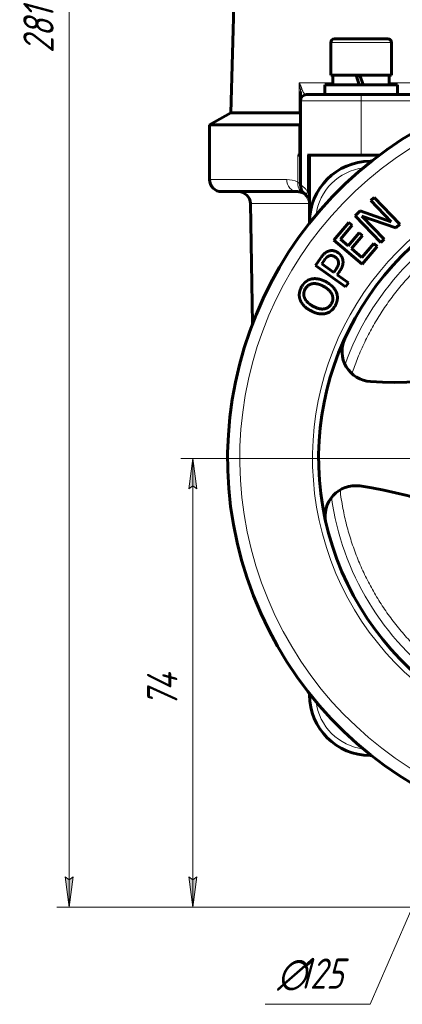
# Model space of a CAD drawing. Header units: millimetres. Extents: x -159 to 665, y -485 to 303.
# Tile 8 of 31: x -159 to -96, y -14 to 149. Entities that reach past the tile are written whole.
import ezdxf

# ---------------------------------------------------------------- set-up
doc = ezdxf.new("R2010")
doc.units = ezdxf.units.MM
for name, pattern in [('K5LT_AXLED', [19.5, 15, -1.5, 1.5, -1.5]), ('K5LT_BASIC', [0]), ('K5LT_THIN', [0])]:
    doc.linetypes.add(name, pattern=pattern)
doc.styles.add('KDIMTEXTSTYLE', font='GOST_AU.SHX', dxfattribs={"width": 0.96, "oblique": 15, "height": 5})
doc.styles.add('KTEXTSTYLE', font='GOST_AU.SHX', dxfattribs={"width": 0.96, "height": 5})
doc.dimstyles.new('KDIMSTYLE (1.00)', dxfattribs={"dimtxt": 5, "dimasz": 1, "dimexe": 2, "dimexo": 0, "dimgap": 1, "dimtad": 1, "dimtxsty": 'KDIMTEXTSTYLE', "dimsah": 1, "dimcen": 0, "dimdle": 1, "dimadec": 0, "dimazin": 0, "dimtfac": 0.667, "dimtmove": 0, "dimatfit": 3, "dimfxl": 1, "dimtvp": 1, "dimtolj": 1, "dimtzin": 0, "dimarcsym": 0})

# ---------------------------------------------------------------- blocks, each defined once
blk = doc.blocks.new('U0')
at = {"color": 30, "linetype": 'K5LT_AXLED', "lineweight": 18, "true_color": 0xff8000}
for q in [(-62.53, 141), (-127.03, 76.5), (1.97, 76.5), (-62.53, 12)]:
    blk.add_line((-62.53, 76.5), q, dxfattribs=at)
blk = doc.blocks.new('D0')
for points in [[(-150.54, 279.87), (-151.19, 284.87), (-151.85, 279.87), (-151.19, 280.37)], [(-151.19, 2.5), (-150.54, 7.5), (-151.19, 7), (-151.85, 7.5)]]:
    blk.add_hatch(color=7).paths.add_polyline_path(points)
at = {"color": 7, "linetype": 'K5LT_THIN', "lineweight": 18}
for p, q in [((-1.03, 284.87), (-153.19, 284.87)), ((-151.85, 279.87), (-151.19, 284.87)), ((-151.19, 284.87), (-150.54, 279.87)), ((-151.19, 2.5), (-151.19, 284.87)), ((-151.19, 280.37), (-151.85, 279.87)), ((-150.54, 279.87), (-151.19, 280.37)), ((-151.19, 2.5), (-151.85, 7.5)), ((-151.85, 7.5), (-151.19, 7)), ((-151.19, 7), (-150.54, 7.5)), ((-150.54, 7.5), (-151.19, 2.5)), ((-15.52, 2.5), (-153.19, 2.5))]:
    blk.add_line(p, q, dxfattribs=at)
blk.add_wipeout([(-152.19, 143.36), (-159.33, 143.36), (-159.33, 153.23), (-152.19, 153.23)])
at = {"color": 7, "insert": (-158.73, 143.36), "char_height": 5, "attachment_point": 1, "rotation": 90, "style": 'KTEXTSTYLE'}
blk.add_mtext('\\H3.5;\\W0.965;\\Q15;\\Q15;\\H5.00;281', dxfattribs=at)
blk = doc.blocks.new('KDIMARROW_01')
blk.add_hatch(color=0).paths.add_polyline_path([(-5, -0.66), (0, 0), (-5, 0.66), (-4.5, 0)])
at = {"color": 0, "linetype": 'K5LT_THIN', "lineweight": 18}
for p, q in [((-4.5, 0), (-5, 0.66)), ((-5, 0.66), (0, 0)), ((0, 0), (-5, -0.66)), ((-5, -0.66), (-4.5, 0)), ((0, 0), (-1, 0))]:
    blk.add_line(p, q, dxfattribs=at)
blk = doc.blocks.new('D2')
for points in [[(-130.13, 71.5), (-130.78, 76.5), (-131.44, 71.5), (-130.78, 72)], [(-130.78, 2.5), (-130.13, 7.5), (-130.78, 7), (-131.44, 7.5)]]:
    blk.add_hatch(color=7).paths.add_polyline_path(points)
at = {"color": 7, "linetype": 'K5LT_THIN', "lineweight": 18}
for p, q in [((-62.53, 76.5), (-132.78, 76.5)), ((-131.44, 71.5), (-130.78, 76.5)), ((-130.78, 76.5), (-130.13, 71.5)), ((-130.78, 2.5), (-130.78, 76.5)), ((-130.78, 72), (-131.44, 71.5)), ((-130.13, 71.5), (-130.78, 72)), ((-130.78, 2.5), (-131.44, 7.5)), ((-131.44, 7.5), (-130.78, 7)), ((-130.78, 7), (-130.13, 7.5)), ((-130.13, 7.5), (-130.78, 2.5)), ((13.45, 2.5), (-132.78, 2.5))]:
    blk.add_line(p, q, dxfattribs=at)
blk.add_wipeout([(-131.78, 35.42), (-138.92, 35.42), (-138.92, 43.26), (-131.78, 43.26)])
at = {"color": 7, "insert": (-138.32, 35.42), "char_height": 5, "attachment_point": 1, "rotation": 90, "style": 'KTEXTSTYLE'}
blk.add_mtext('\\H3.5;\\W0.965;\\Q15;\\Q15;\\H5.00;74', dxfattribs=at)
blk = doc.blocks.new('D5')
for points in [[(-39.08, 129), (-37.69, 133.85), (-40.28, 129.52), (-39.48, 129.72)], [(-87.37, 19.15), (-84.78, 23.48), (-85.59, 23.28), (-85.99, 24)]]:
    blk.add_hatch(color=7).paths.add_polyline_path(points)
at = {"color": 7, "linetype": 'K5LT_THIN', "lineweight": 18}
for p, q in [((-37.69, 133.85), (-87.37, 19.15)), ((-40.28, 129.52), (-37.69, 133.85)), ((-37.69, 133.85), (-39.08, 129)), ((-39.48, 129.72), (-40.28, 129.52)), ((-39.08, 129), (-39.48, 129.72)), ((-87.37, 19.15), (-85.99, 24)), ((-84.78, 23.48), (-87.37, 19.15)), ((-85.99, 24), (-85.59, 23.28)), ((-85.59, 23.28), (-84.78, 23.48)), ((-87.37, 19.15), (-101.53, -13.54)), ((-101.53, -13.54), (-118.86, -13.54))]:
    blk.add_line(p, q, dxfattribs=at)
blk.add_wipeout([(-116.86, -12.54), (-116.86, -5.28), (-104.07, -5.28), (-104.07, -12.54)])
at = {"color": 7, "char_height": 5, "attachment_point": 1, "style": 'KTEXTSTYLE'}
for s, insert in [('\\H3.5;\\W0.965;\\Q15;\\Q15;\\H5.00;∅', (-116.86, -5.98)), ('\\H3.5;\\W0.965;\\Q15;\\Q15;\\H5.00;125', (-113.42, -5.98))]:
    blk.add_mtext(s, dxfattribs=dict(at, insert=insert))

msp = doc.modelspace()

# ---------------------------------------------------------------- linework, layer by layer
at = {"color": 150, "linetype": 'K5LT_BASIC', "lineweight": 60, "true_color": 0x0080ff}
for p, q in [((-121.718, 239.814), (-124.502, 133.5)), ((-108.034, 145.1), (-108.034, 139.7)), ((-98.634, 145.7), (-107.434, 145.7)), ((-98.034, 145.1), (-98.034, 139.7)), ((-98.034, 139.7), (-108.034, 139.7)), ((-107.684, 138.1), (-107.684, 139.7)), ((-103.354, 138.1), (-103.874, 139.7)), ((-103.234, 139.7), (-102.714, 138.1)), ((-98.384, 138.1), (-98.384, 139.7)), ((-97.034, 138.1), (-109.034, 138.1)), ((-109.034, 136.5), (-109.034, 138.1)), ((-97.034, 136.5), (-97.034, 138.1)), ((-113.034, 137.043), (-113.034, 137.043)), ((-113.034, 137.043), (-113.034, 135.5)), ((-113.034, 136.8), (-113.034, 137.04)), ((-113.034, 137.04), (-113.034, 137.04)), ((-103.034, 136.5), (-112.034, 136.5)), ((-80.034, 136.5), (-103.034, 136.5)), ((-113.034, 126.5), (-113.034, 135.5)), ((-124.502, 133.5), (-128.034, 131.5)), ((-124.502, 133.5), (-113.256, 133.5)), ((-128.034, 131.5), (-113.314, 131.5)), ((-128.034, 122.5), (-128.034, 131.5)), ((-113.034, 126.5), (-113.45, 126.5)), ((-113.034, 126.5), (-113.034, 121.622)), ((-111.534, 126.5), (-111.88, 126.5)), ((-111.534, 126.5), (-100.034, 126.5)), ((-111.534, 115.5), (-111.534, 126.5)), ((-101.331, 125.5), (-101.534, 125.5)), ((-126.034, 120.5), (-113.534, 120.5)), ((-112.313, 120.085), (-112.323, 120.093)), ((-100.872, 119.543), (-101.418, 119.019)), ((-101.418, 119.019), (-98.071, 115.536)), ((-96.646, 115.144), (-100.872, 119.543)), ((-120.945, 98.735), (-121.291, 118.535)), ((-111.534, 118.513), (-111.534, 118.511)), ((-111.534, 118.513), (-111.534, 118.506)), ((-111.534, 118.506), (-111.534, 118.5)), ((-103.189, 117.316), (-104.02, 116.518)), ((-98.071, 115.536), (-103.189, 117.316)), ((-111.534, 115.5), (-111.534, 115.298)), ((-105.043, 115.424), (-107.517, 112.518)), ((-104.493, 114.956), (-105.043, 115.424)), ((-104.02, 116.518), (-99.793, 112.12)), ((-99.247, 112.644), (-102.892, 116.436)), ((-102.892, 116.436), (-97.301, 114.514)), ((-106.442, 112.668), (-104.493, 114.956)), ((-103.353, 113.719), (-105.169, 111.584)), ((-102.803, 113.251), (-103.353, 113.719)), ((-97.301, 114.514), (-96.646, 115.144)), ((-107.517, 112.518), (-102.872, 108.564)), ((-105.169, 111.584), (-106.442, 112.668)), ((-104.62, 111.117), (-102.803, 113.251)), ((-99.793, 112.12), (-99.247, 112.644)), ((-102.896, 109.649), (-104.62, 111.117)), ((-100.948, 111.937), (-102.896, 109.649)), ((-102.872, 108.564), (-100.398, 111.47)), ((-100.398, 111.47), (-100.948, 111.937)), ((-109.683, 109.587), (-110.567, 108.335)), ((-109.526, 108.593), (-109.138, 109.142)), ((-110.567, 108.335), (-105.583, 104.817)), ((-107.539, 107.19), (-109.526, 108.593)), ((-107.219, 107.642), (-107.539, 107.19)), ((-106.973, 106.791), (-106.577, 107.352)), ((-105.116, 105.479), (-106.973, 106.791)), ((-105.583, 104.817), (-105.116, 105.479)), ((-111.534, 37.702), (-111.534, 37.5)), ((-101.534, 27.5), (-101.331, 27.5))]:
    msp.add_line(p, q, dxfattribs=at)
at = {"color": 7, "linetype": 'K5LT_THIN', "lineweight": 18}
for p, q in [((-108.034, 145.1), (-98.034, 145.1)), ((-113.254, 138.448), (-113.256, 133.5)), ((-107.684, 138.448), (-113.254, 138.448)), ((-103.792, 139.45), (-103.152, 139.45)), ((-70.825, 138.448), (-98.384, 138.448)), ((-103.034, 136.5), (-103.034, 135.5)), ((-113.034, 135.5), (-103.034, 135.5)), ((-103.034, 126.5), (-103.034, 135.5)), ((-103.034, 135.5), (-83.155, 135.5)), ((-113.314, 131.5), (-113.314, 126.5)), ((-113.45, 126.5), (-113.45, 122.069)), ((-111.88, 126.5), (-111.88, 120.569)), ((-101.534, 125.339), (-101.534, 125.5)), ((-115.291, 122.5), (-128.034, 122.5)), ((-121.291, 118.535), (-111.534, 118.535)), ((-111.373, 115.5), (-111.534, 115.5)), ((-111.534, 37.5), (-111.373, 37.5)), ((-101.534, 27.5), (-101.534, 27.661))]:
    msp.add_line(p, q, dxfattribs=at)
at = {"color": 150, "linetype": 'K5LT_BASIC', "lineweight": 60, "true_color": 0x0080ff}
for centre, radius, start, end in [((-107.434, 145.1), 0.6, 90, 180), ((-98.634, 145.1), 0.6, 0, 90), ((-112.034, 135.5), 1, 90, 180), ((-62.534, 76.5), 62.5, 114.17184, 288.33059), ((-101.534, 115.5), 10, 90, 180), ((-62.534, 76.5), 47.5, 307.02345, 281.32023), ((-126.034, 122.5), 2, 180, 270), ((-123.29, 118.5), 2, 1, 90), ((-113.534, 118.5), 2, 75.71871, 90), ((-113.534, 118.5), 2, 63.16717, 75.71871), ((-111.034, 121.622), 2, 180, 231.31781), ((-113.534, 118.5), 2, 52.05744, 63.16717), ((-113.534, 118.5), 2, 31.15518, 51.31781), ((-113.534, 118.5), 2, 21.28936, 31.15518), ((-113.534, 118.5), 2, 0, 21.28936), ((-97.339, 154.047), 65, 266.32399, 322.01969), ((-101.186, 94.171), 5, 155.43137, 266.32399), ((-103.959, 67.003), 5, 82.01969, 192.91231), ((-112.289, 7.584), 65, 26.32399, 82.01969), ((-101.534, 37.5), 10, 180, 270)]:
    msp.add_arc(centre, radius, start, end, dxfattribs=at)
at = {"color": 7, "linetype": 'K5LT_THIN', "lineweight": 18}
for centre, radius, start, end in [((-62.534, 76.5), 60.5, 114.17184, 285.51085), ((-62.534, 76.5), 48.5, 307.29612, 281.04757), ((-101.534, 115.5), 9, 97.08729, 172.91271), ((-62.534, 76.5), 45.852, 68.09537, 160.24831), ((-62.534, 76.5), 45.852, 188.09537, 280.24831), ((-101.534, 37.5), 9, 187.08729, 262.91271)]:
    msp.add_arc(centre, radius, start, end, dxfattribs=at)
msp.add_ellipse((-113.534, 122.5), major_axis=(0, -2), ratio=0.8786408, start_param=4.712389, end_param=6.2831853, dxfattribs=at)
for points in [[(-112.806, 137.529), (-112.831, 137.626), (-112.898, 137.825), (-113.05, 138.134), (-113.181, 138.343), (-113.254, 138.448)], [(-113.45, 122.069), (-114.067, 122.375), (-114.693, 122.5), (-115.291, 122.5)], [(-113.034, 121.622), (-113.034, 121.623), (-113.184, 121.845), (-113.45, 122.069)], [(-111.534, 118.5), (-111.534, 118.735), (-111.559, 119.208), (-111.673, 119.907), (-111.802, 120.354), (-111.88, 120.569)]]:
    msp.add_open_spline(points, degree=3, dxfattribs=at)
for points, knots in [([(-113.254, 138.448), (-113.207, 138.288), (-113.127, 137.969), (-113.051, 137.497), (-113.034, 137.192), (-113.034, 137.043)], [0, 0, 0, 0, 0.33333333, 0.66666667, 0.99999652, 0.99999652, 0.99999652, 0.99999652]), ([(-112.806, 137.529), (-112.843, 137.494), (-112.905, 137.425), (-112.974, 137.313), (-113.014, 137.207), (-113.031, 137.116), (-113.034, 137.064), (-113.034, 137.043)], [0, 0, 0, 0, 0.2526908, 0.4765588, 0.7034685, 0.8779489, 1, 1, 1, 1]), ([(-112.034, 136.5), (-112.093, 136.5), (-112.197, 136.524), (-112.324, 136.607), (-112.406, 136.688), (-112.458, 136.749), (-112.499, 136.805), (-112.544, 136.87), (-112.608, 136.978), (-112.683, 137.136), (-112.753, 137.334), (-112.792, 137.47), (-112.806, 137.529)], [0, 0, 0, 0, 0.2163587, 0.3743924, 0.4635185, 0.5242512, 0.5709326, 0.623244, 0.6946943, 0.8210293, 0.9283462, 1, 1, 1, 1]), ([(-112.631, 120.285), (-112.739, 120.339), (-112.915, 120.46), (-113.104, 120.663), (-113.226, 120.844), (-113.32, 121.026), (-113.403, 121.254), (-113.458, 121.525), (-113.474, 121.805), (-113.461, 121.986), (-113.45, 122.069)], [0, 0, 0, 0, 0.1859654, 0.3249345, 0.4169073, 0.5078077, 0.6229284, 0.7604077, 0.8895077, 1, 1, 1, 1]), ([(-111.88, 120.569), (-111.994, 120.72), (-112.19, 120.943), (-112.417, 121.156), (-112.563, 121.28), (-112.676, 121.371), (-112.802, 121.468), (-112.928, 121.556), (-113.014, 121.612), (-113.034, 121.622), (-113.034, 121.622)], [0, 0, 0, 0, 0.1819449, 0.3131508, 0.3936175, 0.462248, 0.5552638, 0.701628, 0.8562451, 1, 1, 1, 1]), ([(-111.822, 119.535), (-111.875, 119.622), (-111.949, 119.807), (-111.978, 120.091), (-111.949, 120.346), (-111.905, 120.499), (-111.88, 120.569)], [0, 0, 0, 0, 0.3082213, 0.5913305, 0.8135527, 1, 1, 1, 1]), ([(-104.548, 90.469), (-104.287, 91.254), (-103.686, 92.904), (-102.62, 95.367), (-101.356, 97.847), (-99.939, 100.243), (-98.374, 102.545), (-96.668, 104.744), (-94.827, 106.832), (-92.858, 108.8), (-90.77, 110.641), (-88.57, 112.347), (-86.267, 113.911), (-83.871, 115.328), (-81.39, 116.591), (-78.836, 117.696), (-76.216, 118.639), (-73.543, 119.415), (-70.826, 120.022), (-68.076, 120.456), (-65.305, 120.718), (-62.523, 120.804), (-59.74, 120.716), (-56.969, 120.454), (-54.22, 120.017), (-51.503, 119.409), (-48.83, 118.632), (-46.685, 117.859), (-45.436, 117.343), (-45.046, 117.175)], [0, 0, 0, 0, 1.0155702, 2.154118, 3.2926658, 4.4312137, 5.5697615, 6.7083094, 7.8468572, 8.9854051, 10.1239529, 11.2625008, 12.4010486, 13.5395965, 14.6781443, 15.8166921, 16.95524, 18.0937878, 19.2323357, 20.3708835, 21.5094314, 22.6479792, 23.7865271, 24.9250749, 26.0636228, 27.2021706, 28.3407185, 29.4792663, 30, 30, 30, 30]), ([(-53.625, 33.13), (-54.74, 32.901), (-56.78, 32.564), (-59.763, 32.282), (-62.545, 32.196), (-65.327, 32.284), (-68.098, 32.546), (-70.848, 32.983), (-73.564, 33.591), (-76.237, 34.368), (-78.856, 35.312), (-81.411, 36.418), (-83.89, 37.683), (-86.286, 39.101), (-88.588, 40.666), (-90.787, 42.373), (-92.874, 44.215), (-94.842, 46.184), (-96.682, 48.273), (-98.387, 50.473), (-99.951, 52.776), (-101.367, 55.172), (-102.63, 57.653), (-103.734, 60.209), (-104.676, 62.828), (-105.451, 65.502), (-106.082, 68.329), (-106.382, 70.274), (-106.503, 71.307)], [0, 0, 0, 0, 1.3515022, 2.4520984, 3.5526947, 4.6532909, 5.7538872, 6.8544834, 7.9550797, 9.0556759, 10.1562722, 11.2568684, 12.3574647, 13.4580609, 14.5586572, 15.6592534, 16.7598497, 17.8604459, 18.9610422, 20.0616384, 21.1622347, 22.2628309, 23.3634272, 24.4640234, 25.5646197, 26.6652159, 27.7658122, 29, 29, 29, 29])]:
    msp.add_open_spline(points, degree=3, knots=knots, dxfattribs=at)
at = {"color": 150, "linetype": 'K5LT_BASIC', "lineweight": 60, "true_color": 0x0080ff}
for points, knots in [([(-113.034, 133.37), (-113.037, 133.376), (-113.043, 133.389), (-113.053, 133.408), (-113.066, 133.423), (-113.081, 133.437), (-113.096, 133.448), (-113.113, 133.457), (-113.13, 133.464), (-113.148, 133.469), (-113.164, 133.473), (-113.178, 133.477), (-113.188, 133.481), (-113.198, 133.486), (-113.21, 133.492), (-113.225, 133.498), (-113.241, 133.5), (-113.252, 133.5), (-113.255, 133.5), (-113.256, 133.5)], [0, 0, 0, 0, 0.0978181, 0.1929432, 0.2819975, 0.3654506, 0.4460445, 0.51646, 0.5779575, 0.6376892, 0.6947518, 0.7444277, 0.7763658, 0.8058773, 0.8656233, 0.9260819, 0.9782339, 0.9921093, 1, 1, 1, 1]), ([(-113.034, 131.338), (-113.034, 131.341), (-113.034, 131.347), (-113.035, 131.355), (-113.036, 131.363), (-113.037, 131.371), (-113.039, 131.379), (-113.041, 131.386), (-113.044, 131.394), (-113.047, 131.401), (-113.051, 131.407), (-113.055, 131.414), (-113.06, 131.421), (-113.066, 131.428), (-113.073, 131.435), (-113.081, 131.442), (-113.092, 131.451), (-113.107, 131.46), (-113.126, 131.47), (-113.144, 131.477), (-113.161, 131.482), (-113.174, 131.486), (-113.186, 131.488), (-113.198, 131.491), (-113.208, 131.492), (-113.219, 131.494), (-113.229, 131.495), (-113.239, 131.496), (-113.25, 131.497), (-113.26, 131.498), (-113.271, 131.499), (-113.281, 131.499), (-113.292, 131.5), (-113.303, 131.5), (-113.31, 131.5), (-113.314, 131.5)], [0, 0, 0, 0, 0.0279635, 0.055838, 0.0836185, 0.1112398, 0.1387653, 0.1661198, 0.1933733, 0.2205246, 0.2476842, 0.2757914, 0.3048442, 0.3357347, 0.3675314, 0.4047573, 0.4464449, 0.507715, 0.5685583, 0.6287754, 0.6683021, 0.7028318, 0.7311861, 0.7584114, 0.7832304, 0.8067785, 0.8289348, 0.850953, 0.872643, 0.8941353, 0.9153851, 0.9365931, 0.9577249, 0.9788573, 1, 1, 1, 1]), ([(-113.04, 120.439), (-113.04, 120.439), (-113.04, 120.439), (-113.04, 120.439), (-113.039, 120.438), (-113.038, 120.438), (-113.037, 120.438), (-113.035, 120.437), (-113.034, 120.437), (-113.031, 120.436), (-113.028, 120.436), (-113.021, 120.434), (-113.016, 120.432), (-113.001, 120.428), (-112.991, 120.425), (-112.961, 120.417), (-112.941, 120.411), (-112.894, 120.396), (-112.867, 120.386), (-112.813, 120.366), (-112.785, 120.355), (-112.73, 120.332), (-112.703, 120.319), (-112.661, 120.3), (-112.647, 120.293), (-112.632, 120.285), (-112.632, 120.285), (-112.631, 120.285)], [0.0023259, 0.0023259, 0.0023259, 0.0023259, 0.0069778, 0.0069778, 0.0465911, 0.0465911, 0.097834, 0.097834, 0.20032, 0.20032, 0.4052918, 0.4052918, 0.8129096, 0.8129096, 1.6281451, 1.6281451, 3.2586162, 3.2586162, 5.4586162, 5.4586162, 7.6586162, 7.6586162, 9.8586162, 9.8586162, 10.9424728, 10.9424728, 11, 11, 11, 11]), ([(-112.313, 120.085), (-112.312, 120.085), (-112.312, 120.084), (-112.313, 120.085), (-112.315, 120.087), (-112.319, 120.09), (-112.322, 120.092), (-112.326, 120.095), (-112.326, 120.096), (-112.328, 120.097), (-112.328, 120.097), (-112.331, 120.099), (-112.332, 120.1), (-112.336, 120.103), (-112.34, 120.106), (-112.348, 120.112), (-112.352, 120.115), (-112.358, 120.119)], [0, 0, 0, 0, 2.6, 2.6, 5.2, 5.2, 7.4365239, 7.4365239, 7.9857681, 7.9857681, 8.4129354, 8.4129354, 9.2672699, 9.2672699, 10.914909, 10.914909, 13, 13, 13, 13]), ([(-112.233, 120.021), (-112.228, 120.016), (-112.222, 120.011), (-112.209, 119.999), (-112.201, 119.992), (-112.188, 119.98), (-112.184, 119.976), (-112.178, 119.971), (-112.178, 119.971), (-112.176, 119.969), (-112.175, 119.968), (-112.173, 119.966), (-112.171, 119.965), (-112.167, 119.961), (-112.164, 119.958), (-112.155, 119.949), (-112.149, 119.943), (-112.125, 119.92), (-112.105, 119.9), (-112.085, 119.879)], [0, 0, 0, 0, 3, 3, 6, 6, 7.312352, 7.312352, 7.5919499, 7.5919499, 7.8093958, 7.8093958, 8.2442875, 8.2442875, 9.0830014, 9.0830014, 10.6982962, 10.6982962, 15, 15, 15, 15]), ([(-112, 119.784), (-111.99, 119.772), (-111.979, 119.759), (-111.957, 119.731), (-111.946, 119.717), (-111.923, 119.686), (-111.911, 119.67), (-111.887, 119.635), (-111.874, 119.617), (-111.851, 119.581), (-111.841, 119.565), (-111.827, 119.543), (-111.825, 119.539), (-111.822, 119.535), (-111.822, 119.535), (-111.822, 119.535)], [0.0027086, 0.0027086, 0.0027086, 0.0027086, 1.8, 1.8, 3.6, 3.6, 5.4, 5.4, 7.2, 7.2, 8.6676499, 8.6676499, 8.9941798, 8.9941798, 9, 9, 9, 9]), ([(-111.67, 119.226), (-111.67, 119.226), (-111.67, 119.226), (-111.67, 119.225), (-111.67, 119.224), (-111.669, 119.223), (-111.669, 119.222), (-111.668, 119.219), (-111.667, 119.218), (-111.665, 119.212), (-111.663, 119.208), (-111.659, 119.197), (-111.657, 119.19), (-111.649, 119.168), (-111.644, 119.154), (-111.63, 119.113), (-111.622, 119.088), (-111.611, 119.051), (-111.608, 119.04), (-111.603, 119.022), (-111.601, 119.015), (-111.597, 119), (-111.596, 118.993), (-111.591, 118.974), (-111.588, 118.962), (-111.585, 118.948), (-111.584, 118.946), (-111.578, 118.917), (-111.572, 118.891), (-111.566, 118.855), (-111.564, 118.846), (-111.562, 118.837)], [0.0087131, 0.0087131, 0.0087131, 0.0087131, 0.0348525, 0.0348525, 0.0958445, 0.0958445, 0.2178284, 0.2178284, 0.4617963, 0.4617963, 0.949732, 0.949732, 1.9168902, 1.9168902, 3.8512067, 3.8512067, 7.2512067, 7.2512067, 8.6751525, 8.6751525, 9.6338742, 9.6338742, 10.5606356, 10.5606356, 12.1262698, 12.1262698, 12.4141584, 12.4141584, 15.8141584, 15.8141584, 16.9978202, 16.9978202, 16.9978202, 16.9978202]), ([(-108.451, 110.672), (-108.463, 110.668), (-108.487, 110.659), (-108.522, 110.645), (-108.546, 110.634), (-108.57, 110.624), (-108.594, 110.613), (-108.631, 110.595), (-108.668, 110.576), (-108.705, 110.556), (-108.737, 110.538), (-108.762, 110.524), (-108.787, 110.508), (-108.819, 110.488), (-108.858, 110.462), (-108.897, 110.435), (-108.931, 110.41), (-108.957, 110.39), (-108.983, 110.37), (-109.014, 110.345), (-109.053, 110.312), (-109.093, 110.277), (-109.123, 110.25), (-109.149, 110.225), (-109.175, 110.199), (-109.211, 110.163), (-109.252, 110.121), (-109.286, 110.085), (-109.313, 110.055), (-109.34, 110.025), (-109.373, 109.987), (-109.413, 109.94), (-109.453, 109.892), (-109.492, 109.843), (-109.531, 109.794), (-109.569, 109.743), (-109.607, 109.692), (-109.645, 109.64), (-109.67, 109.605), (-109.683, 109.587)], [0, 0, 0, 0, 0.0263782, 0.0531452, 0.0792624, 0.0802846, 0.1080657, 0.1361949, 0.1651478, 0.1946244, 0.2248098, 0.2406936, 0.2552088, 0.2862419, 0.3176763, 0.3496514, 0.3816892, 0.4030606, 0.414115, 0.4467697, 0.4797463, 0.5127349, 0.5459199, 0.555906, 0.5793296, 0.6130992, 0.6471343, 0.6811728, 0.6999274, 0.7150861, 0.7486528, 0.7820135, 0.8147261, 0.8469609, 0.8784441, 0.9095833, 0.9400975, 0.9702648, 1, 1, 1, 1]), ([(-106.841, 110.425), (-106.872, 110.446), (-106.921, 110.48), (-106.999, 110.528), (-107.077, 110.573), (-107.144, 110.608), (-107.225, 110.646), (-107.292, 110.674), (-107.371, 110.701), (-107.434, 110.721), (-107.497, 110.738), (-107.545, 110.748), (-107.58, 110.755), (-107.611, 110.761), (-107.649, 110.766), (-107.687, 110.771), (-107.716, 110.773), (-107.751, 110.776), (-107.796, 110.779), (-107.838, 110.78), (-107.881, 110.78), (-107.916, 110.779), (-107.997, 110.776), (-108.118, 110.763), (-108.279, 110.73), (-108.393, 110.694), (-108.451, 110.672)], [0, 0, 0, 0, 0.05597, 0.0885225, 0.1412221, 0.1986932, 0.2102557, 0.2892354, 0.3208936, 0.3543409, 0.4059408, 0.4366531, 0.4428621, 0.4717389, 0.4929009, 0.5139861, 0.5420984, 0.5479907, 0.5775694, 0.6269113, 0.627521, 0.6576091, 0.6924169, 0.7802565, 0.8875972, 1, 1, 1, 1]), ([(-109.138, 109.142), (-109.123, 109.163), (-109.093, 109.205), (-109.048, 109.265), (-109.014, 109.31), (-108.985, 109.347), (-108.957, 109.383), (-108.92, 109.428), (-108.879, 109.475), (-108.84, 109.518), (-108.811, 109.55), (-108.786, 109.575), (-108.763, 109.599), (-108.732, 109.629), (-108.705, 109.654), (-108.683, 109.674), (-108.661, 109.692), (-108.634, 109.715), (-108.606, 109.736), (-108.586, 109.751), (-108.566, 109.765), (-108.545, 109.78), (-108.525, 109.793), (-108.505, 109.805), (-108.482, 109.819), (-108.461, 109.831), (-108.442, 109.841), (-108.424, 109.85), (-108.399, 109.863), (-108.375, 109.874), (-108.357, 109.882), (-108.34, 109.889), (-108.329, 109.893), (-108.321, 109.896)], [0, 0, 0, 0, 0.0506909, 0.1021829, 0.1540726, 0.1718403, 0.2056351, 0.2569713, 0.3071398, 0.3563433, 0.403768, 0.4180834, 0.4503197, 0.4948341, 0.5379586, 0.5535812, 0.5794011, 0.6205902, 0.6604436, 0.6827904, 0.6993757, 0.7369181, 0.7615896, 0.7740784, 0.8098405, 0.8445571, 0.8524519, 0.8775934, 0.9098712, 0.9407473, 0.9646718, 0.970787, 1, 1, 1, 1]), ([(-108.321, 109.896), (-108.301, 109.904), (-108.28, 109.911), (-108.233, 109.926), (-108.172, 109.943), (-108.094, 109.956), (-108.028, 109.961), (-107.988, 109.962), (-107.95, 109.962), (-107.909, 109.959), (-107.854, 109.954), (-107.805, 109.945), (-107.763, 109.936), (-107.718, 109.925), (-107.681, 109.913), (-107.618, 109.891), (-107.564, 109.869), (-107.488, 109.831), (-107.41, 109.788), (-107.346, 109.747), (-107.308, 109.72)], [0, 0, 0, 0, 0.0611097, 0.0618343, 0.1420246, 0.2417523, 0.2956812, 0.3402708, 0.3600777, 0.408958, 0.4643226, 0.5218687, 0.5552512, 0.5873041, 0.6550601, 0.6652769, 0.7735368, 0.8135208, 0.8890435, 1, 1, 1, 1]), ([(-107.308, 109.72), (-107.296, 109.711), (-107.272, 109.694), (-107.238, 109.669), (-107.205, 109.642), (-107.173, 109.615), (-107.142, 109.588), (-107.118, 109.566), (-107.099, 109.548), (-107.08, 109.529), (-107.057, 109.505), (-107.032, 109.478), (-107.013, 109.456), (-106.997, 109.437), (-106.983, 109.419), (-106.965, 109.395), (-106.946, 109.369), (-106.932, 109.348), (-106.921, 109.33), (-106.911, 109.313), (-106.897, 109.29), (-106.883, 109.264), (-106.872, 109.242), (-106.864, 109.224), (-106.856, 109.208), (-106.847, 109.188), (-106.837, 109.163), (-106.828, 109.139), (-106.818, 109.113), (-106.809, 109.085), (-106.8, 109.055), (-106.793, 109.027), (-106.786, 109.002), (-106.783, 108.987), (-106.779, 108.972), (-106.776, 108.958), (-106.772, 108.937), (-106.77, 108.923), (-106.768, 108.915)], [0, 0, 0, 0, 0.0366462, 0.0740301, 0.1120136, 0.1505328, 0.1892161, 0.2281015, 0.2455343, 0.267076, 0.3060045, 0.3448332, 0.3828597, 0.3966478, 0.4201592, 0.4561649, 0.4914325, 0.5251519, 0.5362077, 0.5581247, 0.5901964, 0.6221582, 0.6530873, 0.6713307, 0.683199, 0.7119377, 0.7401421, 0.767001, 0.7930614, 0.8262454, 0.8586737, 0.8903318, 0.9130461, 0.9354982, 0.9376825, 0.9573617, 0.9788717, 1, 1, 1, 1]), ([(-106.768, 108.915), (-106.767, 108.91), (-106.765, 108.899), (-106.762, 108.881), (-106.759, 108.858), (-106.755, 108.827), (-106.752, 108.788), (-106.75, 108.749), (-106.75, 108.715), (-106.751, 108.689), (-106.752, 108.665), (-106.753, 108.645), (-106.755, 108.627), (-106.757, 108.61), (-106.759, 108.593), (-106.761, 108.576), (-106.764, 108.558), (-106.767, 108.54), (-106.771, 108.521), (-106.775, 108.502), (-106.779, 108.486), (-106.782, 108.473), (-106.786, 108.459), (-106.791, 108.44), (-106.797, 108.418), (-106.804, 108.395), (-106.812, 108.372), (-106.818, 108.356), (-106.824, 108.34), (-106.83, 108.323), (-106.84, 108.298), (-106.851, 108.272), (-106.861, 108.25), (-106.869, 108.231), (-106.878, 108.212), (-106.889, 108.187), (-106.903, 108.159), (-106.913, 108.139), (-106.924, 108.118), (-106.935, 108.097), (-106.952, 108.066), (-106.969, 108.034), (-106.983, 108.01), (-106.995, 107.989), (-107.007, 107.968), (-107.023, 107.941), (-107.044, 107.907), (-107.067, 107.87), (-107.092, 107.83), (-107.116, 107.793), (-107.145, 107.75), (-107.171, 107.711), (-107.199, 107.672), (-107.213, 107.652), (-107.219, 107.642)], [0, 0, 0, 0, 0.0140586, 0.0297032, 0.0469297, 0.0751261, 0.1126991, 0.1502595, 0.1784115, 0.2002698, 0.2205449, 0.239237, 0.2534176, 0.2677699, 0.2824741, 0.2973628, 0.3127932, 0.3285914, 0.3449393, 0.3614743, 0.3786836, 0.3853741, 0.3963817, 0.4148707, 0.4336502, 0.453143, 0.4729934, 0.4926123, 0.4932897, 0.5136685, 0.5346573, 0.556166, 0.578427, 0.5880842, 0.600952, 0.6238892, 0.6469989, 0.6671288, 0.6702302, 0.6933938, 0.7162784, 0.7389264, 0.7611585, 0.7696193, 0.783192, 0.8046828, 0.8258233, 0.8532185, 0.880121, 0.9065281, 0.9256737, 0.9633792, 0.981828, 1, 1, 1, 1]), ([(-106.042, 109.207), (-106.044, 109.219), (-106.048, 109.242), (-106.055, 109.277), (-106.062, 109.312), (-106.071, 109.347), (-106.081, 109.383), (-106.091, 109.419), (-106.103, 109.456), (-106.116, 109.493), (-106.13, 109.531), (-106.145, 109.569), (-106.162, 109.609), (-106.18, 109.649), (-106.2, 109.69), (-106.222, 109.732), (-106.246, 109.775), (-106.271, 109.818), (-106.296, 109.858), (-106.315, 109.887), (-106.335, 109.916), (-106.357, 109.949), (-106.38, 109.979), (-106.401, 110.006), (-106.422, 110.034), (-106.45, 110.068), (-106.473, 110.094), (-106.496, 110.12), (-106.523, 110.15), (-106.559, 110.187), (-106.596, 110.223), (-106.626, 110.252), (-106.652, 110.275), (-106.678, 110.298), (-106.713, 110.327), (-106.753, 110.36), (-106.781, 110.381), (-106.81, 110.403), (-106.826, 110.414), (-106.841, 110.425)], [0, 0, 0, 0, 0.0251999, 0.050515, 0.0759434, 0.1016744, 0.1275431, 0.1540042, 0.1808827, 0.2084203, 0.2361935, 0.2648806, 0.2942598, 0.3248198, 0.3559096, 0.3881493, 0.4210649, 0.4548997, 0.489133, 0.51535, 0.5238634, 0.5586018, 0.5931572, 0.5973161, 0.6273612, 0.6612552, 0.6838908, 0.6949986, 0.7285609, 0.7620634, 0.795499, 0.828969, 0.8431078, 0.8625817, 0.8964052, 0.9305965, 0.962491, 0.9651242, 1, 1, 1, 1]), ([(-106.577, 107.352), (-106.56, 107.376), (-106.528, 107.423), (-106.481, 107.494), (-106.435, 107.564), (-106.393, 107.634), (-106.352, 107.702), (-106.32, 107.761), (-106.295, 107.805), (-106.272, 107.85), (-106.245, 107.903), (-106.215, 107.968), (-106.192, 108.021), (-106.175, 108.062), (-106.158, 108.103), (-106.14, 108.152), (-106.12, 108.21), (-106.106, 108.252), (-106.096, 108.289), (-106.086, 108.324), (-106.074, 108.372), (-106.062, 108.424), (-106.055, 108.461), (-106.048, 108.495), (-106.043, 108.528), (-106.037, 108.565), (-106.032, 108.597), (-106.028, 108.628), (-106.024, 108.666), (-106.021, 108.699), (-106.019, 108.728), (-106.017, 108.755), (-106.016, 108.793), (-106.015, 108.833), (-106.014, 108.87), (-106.015, 108.905), (-106.015, 108.94), (-106.017, 108.974), (-106.019, 109.013), (-106.023, 109.064), (-106.028, 109.111), (-106.035, 109.161), (-106.039, 109.188), (-106.042, 109.207)], [0, 0, 0, 0, 0.0326538, 0.0659371, 0.0997214, 0.1338938, 0.1681296, 0.2024285, 0.2218624, 0.2367529, 0.2709895, 0.3051529, 0.3387767, 0.3549446, 0.3719076, 0.4041076, 0.4357503, 0.4662362, 0.475071, 0.4960489, 0.5252751, 0.5545838, 0.583337, 0.5890635, 0.6116097, 0.6389935, 0.652581, 0.6660313, 0.6919178, 0.7170422, 0.7224016, 0.741057, 0.7647168, 0.7870765, 0.8084728, 0.8282872, 0.8474703, 0.8666492, 0.8864508, 0.9149514, 0.9528002, 0.9673676, 1, 1, 1, 1]), ([(-111.169, 106.104), (-111.196, 106.098), (-111.246, 106.087), (-111.319, 106.067), (-111.41, 106.039), (-111.504, 106.006), (-111.602, 105.966), (-111.698, 105.922), (-111.797, 105.872), (-111.883, 105.822), (-111.941, 105.786), (-111.984, 105.758), (-112.023, 105.731), (-112.061, 105.704), (-112.093, 105.681), (-112.119, 105.661), (-112.145, 105.641), (-112.178, 105.615), (-112.217, 105.583), (-112.256, 105.549), (-112.295, 105.514), (-112.333, 105.478), (-112.371, 105.441), (-112.408, 105.403), (-112.444, 105.364), (-112.48, 105.325), (-112.515, 105.285), (-112.549, 105.244), (-112.582, 105.202), (-112.615, 105.16), (-112.647, 105.117), (-112.678, 105.073), (-112.709, 105.028), (-112.749, 104.968), (-112.798, 104.89), (-112.835, 104.826), (-112.853, 104.794)], [0, 0, 0, 0, 0.0399509, 0.0734051, 0.1097877, 0.1775094, 0.2177443, 0.2618773, 0.3304115, 0.376381, 0.4031734, 0.4270255, 0.4481785, 0.4695879, 0.4916758, 0.5032217, 0.5141946, 0.5372773, 0.5604982, 0.5839988, 0.6076273, 0.6313929, 0.6551586, 0.6788337, 0.7024319, 0.7258852, 0.749278, 0.7725102, 0.7956425, 0.8186364, 0.8415898, 0.8644373, 0.8872208, 0.9099332, 0.9552027, 1, 1, 1, 1]), ([(-108.76, 105.588), (-108.838, 105.632), (-108.954, 105.694), (-109.106, 105.769), (-109.218, 105.82), (-109.328, 105.866), (-109.434, 105.909), (-109.538, 105.947), (-109.639, 105.981), (-109.737, 106.011), (-109.83, 106.037), (-109.892, 106.053), (-109.952, 106.067), (-110.013, 106.08), (-110.098, 106.097), (-110.179, 106.111), (-110.249, 106.121), (-110.299, 106.127), (-110.348, 106.133), (-110.402, 106.139), (-110.47, 106.144), (-110.536, 106.148), (-110.603, 106.15), (-110.662, 106.151), (-110.718, 106.151), (-110.772, 106.15), (-110.833, 106.147), (-110.898, 106.142), (-110.954, 106.137), (-110.989, 106.133), (-111.018, 106.129), (-111.047, 106.125), (-111.102, 106.117), (-111.143, 106.109), (-111.169, 106.104)], [0, 0, 0, 0, 0.0885366, 0.1325218, 0.175723, 0.218369, 0.2598793, 0.3006895, 0.3404888, 0.3799714, 0.4182158, 0.4517411, 0.4555426, 0.4912776, 0.526355, 0.5597286, 0.5920963, 0.6144875, 0.6231248, 0.65382, 0.6832258, 0.7116744, 0.7385665, 0.771895, 0.78965, 0.8135695, 0.8437468, 0.8731131, 0.9016715, 0.9216618, 0.9220206, 0.9421067, 0.9616652, 1, 1, 1, 1]), ([(-107.072, 103.8), (-107.088, 103.846), (-107.116, 103.918), (-107.158, 104.014), (-107.194, 104.086), (-107.228, 104.15), (-107.254, 104.197), (-107.281, 104.243), (-107.312, 104.295), (-107.357, 104.363), (-107.398, 104.422), (-107.431, 104.467), (-107.464, 104.512), (-107.506, 104.565), (-107.56, 104.631), (-107.606, 104.684), (-107.645, 104.727), (-107.684, 104.769), (-107.732, 104.82), (-107.773, 104.86), (-107.814, 104.9), (-107.858, 104.942), (-107.921, 104.999), (-107.983, 105.053), (-108.045, 105.105), (-108.107, 105.155), (-108.168, 105.202), (-108.229, 105.248), (-108.289, 105.291), (-108.349, 105.333), (-108.407, 105.373), (-108.466, 105.412), (-108.525, 105.449), (-108.583, 105.485), (-108.661, 105.532), (-108.72, 105.566), (-108.76, 105.588)], [0, 0, 0, 0, 0.0689244, 0.1079928, 0.1434608, 0.1788226, 0.2052805, 0.2141056, 0.2493754, 0.2847028, 0.3200933, 0.3410808, 0.3554806, 0.3908269, 0.4260571, 0.461317, 0.475757, 0.4962267, 0.5307884, 0.5592387, 0.5646257, 0.5981128, 0.630539, 0.6621883, 0.6925417, 0.7223606, 0.7508576, 0.7785588, 0.8061122, 0.8315566, 0.8571083, 0.8821273, 0.906358, 0.9303414, 0.9538317, 1, 1, 1, 1]), ([(-112.853, 104.794), (-112.884, 104.739), (-112.929, 104.654), (-112.984, 104.538), (-113.02, 104.455), (-113.05, 104.381), (-113.074, 104.316), (-113.096, 104.253), (-113.116, 104.191), (-113.134, 104.13), (-113.15, 104.072), (-113.163, 104.016), (-113.175, 103.962), (-113.186, 103.91), (-113.196, 103.855), (-113.205, 103.797), (-113.213, 103.736), (-113.219, 103.682), (-113.221, 103.647), (-113.224, 103.62), (-113.225, 103.593), (-113.227, 103.553), (-113.229, 103.514), (-113.229, 103.475), (-113.229, 103.437), (-113.229, 103.399), (-113.227, 103.361), (-113.226, 103.324), (-113.223, 103.28), (-113.218, 103.228), (-113.211, 103.166), (-113.202, 103.095), (-113.187, 103.014), (-113.164, 102.905), (-113.139, 102.812), (-113.113, 102.731), (-113.103, 102.699), (-113.096, 102.679)], [0, 0, 0, 0, 0.0766151, 0.119794, 0.1623755, 0.1932489, 0.2235615, 0.2530477, 0.2822662, 0.3104087, 0.3377478, 0.36375, 0.3892216, 0.4133348, 0.4366244, 0.4660185, 0.4945716, 0.5222982, 0.5419445, 0.5427737, 0.5612901, 0.5800305, 0.5984606, 0.6165696, 0.6346677, 0.6526648, 0.6705714, 0.6883007, 0.7059474, 0.7327292, 0.7626632, 0.7957453, 0.8344197, 0.8804824, 0.9530373, 0.9704119, 1, 1, 1, 1]), ([(-112.351, 102.963), (-112.366, 102.999), (-112.389, 103.056), (-112.423, 103.16), (-112.443, 103.234), (-112.465, 103.334), (-112.475, 103.399), (-112.484, 103.486), (-112.487, 103.54), (-112.488, 103.602), (-112.487, 103.637), (-112.485, 103.688), (-112.48, 103.748), (-112.472, 103.81), (-112.461, 103.874), (-112.449, 103.933), (-112.43, 104.003), (-112.413, 104.061), (-112.389, 104.134), (-112.337, 104.267), (-112.281, 104.38), (-112.239, 104.454)], [0, 0, 0, 0, 0.0704789, 0.1131677, 0.2072736, 0.2180964, 0.314677, 0.3386168, 0.3947924, 0.4241589, 0.4652747, 0.4666663, 0.5300219, 0.5877259, 0.5932704, 0.6614283, 0.7083625, 0.734666, 0.7781013, 0.8544904, 1, 1, 1, 1]), ([(-112.239, 104.454), (-112.218, 104.492), (-112.182, 104.551), (-112.113, 104.654), (-112.051, 104.736), (-111.967, 104.833), (-111.897, 104.903), (-111.808, 104.983), (-111.736, 105.038), (-111.647, 105.099), (-111.589, 105.133), (-111.511, 105.174), (-111.454, 105.201), (-111.367, 105.236), (-111.29, 105.262), (-111.211, 105.284), (-111.123, 105.304), (-111.066, 105.315), (-111.026, 105.32)], [0, 0, 0, 0, 0.0769522, 0.1234896, 0.2265533, 0.2697398, 0.3698955, 0.4199241, 0.5054245, 0.5509366, 0.6347127, 0.6400196, 0.7276456, 0.762428, 0.8259172, 0.8897462, 0.9239027, 1, 1, 1, 1]), ([(-111.026, 105.32), (-110.992, 105.325), (-110.938, 105.332), (-110.863, 105.337), (-110.809, 105.339), (-110.771, 105.339), (-110.74, 105.339), (-110.715, 105.338), (-110.676, 105.337), (-110.628, 105.335), (-110.568, 105.33), (-110.519, 105.325), (-110.478, 105.32), (-110.436, 105.314), (-110.38, 105.305), (-110.316, 105.294), (-110.273, 105.285), (-110.23, 105.276), (-110.186, 105.266), (-110.131, 105.252), (-110.088, 105.24), (-110.045, 105.228), (-109.993, 105.213), (-109.935, 105.195), (-109.893, 105.18), (-109.853, 105.166), (-109.807, 105.15), (-109.748, 105.127), (-109.691, 105.104), (-109.635, 105.081), (-109.58, 105.057), (-109.526, 105.032), (-109.473, 105.008), (-109.422, 104.982), (-109.355, 104.949), (-109.272, 104.906), (-109.207, 104.87), (-109.174, 104.852)], [0, 0, 0, 0, 0.06628, 0.1059173, 0.1408415, 0.1655782, 0.1757313, 0.1974999, 0.2106608, 0.2456463, 0.280779, 0.3160006, 0.3283669, 0.3512803, 0.3865521, 0.4217455, 0.4565059, 0.4569444, 0.4918066, 0.5263594, 0.5454704, 0.5602825, 0.5939064, 0.6265401, 0.6498794, 0.6584354, 0.6890886, 0.7192267, 0.7480681, 0.7761229, 0.8031129, 0.829822, 0.8556946, 0.881014, 0.9055129, 0.9534762, 1, 1, 1, 1]), ([(-109.174, 104.852), (-109.101, 104.811), (-108.975, 104.736), (-108.801, 104.622), (-108.674, 104.532), (-108.569, 104.451), (-108.488, 104.384), (-108.404, 104.311), (-108.335, 104.246), (-108.278, 104.189), (-108.231, 104.141), (-108.188, 104.093), (-108.144, 104.042), (-108.099, 103.987), (-108.055, 103.929), (-108.018, 103.878), (-107.988, 103.834), (-107.964, 103.796), (-107.941, 103.759), (-107.921, 103.724), (-107.902, 103.69), (-107.884, 103.658), (-107.868, 103.626), (-107.853, 103.595), (-107.844, 103.574), (-107.835, 103.554), (-107.826, 103.535), (-107.814, 103.506), (-107.803, 103.478), (-107.792, 103.45), (-107.782, 103.421), (-107.77, 103.388), (-107.762, 103.362), (-107.751, 103.326), (-107.733, 103.264), (-107.717, 103.193), (-107.7, 103.099), (-107.69, 103.019), (-107.685, 102.933), (-107.684, 102.868), (-107.686, 102.803), (-107.692, 102.714), (-107.704, 102.625), (-107.724, 102.522), (-107.754, 102.408), (-107.808, 102.254), (-107.869, 102.123), (-107.913, 102.042), (-107.922, 102.026)], [0, 0, 0, 0, 0.0523551, 0.0937871, 0.1389428, 0.1608296, 0.1891161, 0.2166336, 0.2445728, 0.2621973, 0.2806277, 0.2980967, 0.3149895, 0.3363602, 0.3570022, 0.3769122, 0.3906867, 0.404112, 0.4166863, 0.4287549, 0.4401639, 0.4514126, 0.4622159, 0.4727286, 0.4827843, 0.4827981, 0.4927229, 0.502333, 0.5117678, 0.5210104, 0.5302366, 0.541103, 0.5536227, 0.5564344, 0.5770836, 0.6156137, 0.627767, 0.6716398, 0.6963203, 0.7139502, 0.7368096, 0.7620707, 0.8035718, 0.8270595, 0.8663653, 0.9183547, 0.9836624, 1, 1, 1, 1]), ([(-113.096, 102.679), (-113.075, 102.626), (-113.053, 102.572), (-113.017, 102.493), (-112.992, 102.44), (-112.952, 102.363), (-112.909, 102.285), (-112.864, 102.209), (-112.815, 102.133), (-112.764, 102.058), (-112.712, 101.987), (-112.675, 101.938), (-112.637, 101.89), (-112.596, 101.839), (-112.536, 101.769), (-112.476, 101.703), (-112.434, 101.659), (-112.392, 101.616), (-112.342, 101.567), (-112.264, 101.494), (-112.178, 101.419), (-112.1, 101.354), (-112.009, 101.283), (-111.924, 101.219), (-111.828, 101.152), (-111.745, 101.095), (-111.653, 101.036), (-111.572, 100.986), (-111.49, 100.937), (-111.437, 100.906), (-111.403, 100.888)], [0, 0, 0, 0, 0.0776677, 0.0786509, 0.1179161, 0.1572062, 0.1965388, 0.2359262, 0.2753498, 0.3148316, 0.3543396, 0.3881444, 0.3934831, 0.4322388, 0.4701988, 0.5077392, 0.5418211, 0.5440701, 0.5796055, 0.625136, 0.6690551, 0.7113496, 0.7404078, 0.7971631, 0.8267906, 0.8660864, 0.9036971, 0.9396198, 0.9625212, 1, 1, 1, 1]), ([(-110.989, 101.624), (-111.055, 101.661), (-111.15, 101.718), (-111.271, 101.795), (-111.358, 101.853), (-111.441, 101.911), (-111.511, 101.963), (-111.561, 102.002), (-111.61, 102.041), (-111.666, 102.087), (-111.734, 102.146), (-111.795, 102.201), (-111.835, 102.241), (-111.875, 102.28), (-111.916, 102.322), (-111.969, 102.378), (-112.018, 102.434), (-112.063, 102.489), (-112.106, 102.544), (-112.145, 102.597), (-112.179, 102.647), (-112.202, 102.682), (-112.224, 102.717), (-112.247, 102.755), (-112.277, 102.807), (-112.298, 102.849), (-112.315, 102.883), (-112.332, 102.918), (-112.344, 102.946), (-112.351, 102.963)], [0, 0, 0, 0, 0.0960484, 0.1438654, 0.1910265, 0.2376722, 0.283466, 0.3124142, 0.3287897, 0.3734848, 0.4180392, 0.4618962, 0.4968976, 0.5052285, 0.5473597, 0.5888255, 0.6289213, 0.6682341, 0.7065244, 0.7445425, 0.781892, 0.8108938, 0.8188461, 0.8552623, 0.891578, 0.9276619, 0.9414296, 0.9637675, 1, 1, 1, 1]), ([(-107.312, 101.678), (-107.281, 101.733), (-107.236, 101.819), (-107.18, 101.937), (-107.144, 102.021), (-107.114, 102.096), (-107.089, 102.162), (-107.067, 102.226), (-107.047, 102.289), (-107.029, 102.35), (-107.013, 102.409), (-107, 102.466), (-106.99, 102.51), (-106.982, 102.546), (-106.976, 102.58), (-106.967, 102.627), (-106.958, 102.685), (-106.95, 102.746), (-106.944, 102.8), (-106.941, 102.837), (-106.939, 102.864), (-106.937, 102.898), (-106.935, 102.95), (-106.934, 103.001), (-106.935, 103.067), (-106.937, 103.122), (-106.943, 103.221), (-106.954, 103.318), (-106.972, 103.425), (-106.99, 103.518), (-107.02, 103.639), (-107.051, 103.739), (-107.072, 103.8)], [0, 0, 0, 0, 0.0794317, 0.1241253, 0.1681643, 0.200042, 0.2313068, 0.261667, 0.2917343, 0.3206176, 0.3486144, 0.3751331, 0.4010629, 0.4107961, 0.4254975, 0.4490293, 0.4785893, 0.5072065, 0.5348838, 0.5543509, 0.5586109, 0.5734822, 0.6017085, 0.6319832, 0.6450938, 0.6956004, 0.7088567, 0.7843994, 0.8307364, 0.8593437, 0.9150203, 1, 1, 1, 1]), ([(-111.403, 100.888), (-111.324, 100.843), (-111.206, 100.78), (-111.051, 100.705), (-110.937, 100.653), (-110.826, 100.606), (-110.733, 100.569), (-110.663, 100.543), (-110.594, 100.518), (-110.511, 100.49), (-110.411, 100.459), (-110.313, 100.432), (-110.248, 100.416), (-110.183, 100.401), (-110.116, 100.386), (-110.008, 100.366), (-109.911, 100.351), (-109.828, 100.341), (-109.748, 100.332), (-109.655, 100.325), (-109.555, 100.321), (-109.478, 100.321), (-109.399, 100.323), (-109.317, 100.327), (-109.234, 100.334), (-109.173, 100.341), (-109.125, 100.348), (-109.08, 100.355), (-109.039, 100.362), (-109.013, 100.367), (-109, 100.37)], [0, 0, 0, 0, 0.0912963, 0.1364824, 0.180726, 0.2243361, 0.266676, 0.2905639, 0.3082454, 0.3487258, 0.3888822, 0.4286955, 0.4665747, 0.4685094, 0.5085181, 0.5487071, 0.6016287, 0.630374, 0.6534573, 0.7041987, 0.7509837, 0.7842009, 0.8061593, 0.8574325, 0.8950701, 0.9192076, 0.9421334, 0.9626284, 0.9819184, 1, 1, 1, 1]), ([(-107.922, 102.026), (-107.932, 102.007), (-107.949, 101.978), (-107.972, 101.942), (-107.984, 101.922), (-107.997, 101.901), (-108.042, 101.833), (-108.117, 101.734), (-108.21, 101.633), (-108.285, 101.56), (-108.358, 101.497), (-108.427, 101.445), (-108.504, 101.393), (-108.572, 101.353), (-108.639, 101.318), (-108.685, 101.297), (-108.722, 101.28), (-108.753, 101.267), (-108.781, 101.257), (-108.806, 101.247), (-108.831, 101.238), (-108.857, 101.23), (-108.882, 101.222), (-108.909, 101.214), (-108.935, 101.206), (-108.962, 101.199), (-108.98, 101.195), (-108.998, 101.19), (-109.017, 101.186), (-109.044, 101.18), (-109.073, 101.174), (-109.101, 101.169), (-109.133, 101.163), (-109.169, 101.158), (-109.196, 101.154), (-109.222, 101.151), (-109.246, 101.149), (-109.28, 101.146), (-109.313, 101.144), (-109.346, 101.142), (-109.381, 101.141), (-109.416, 101.14), (-109.453, 101.14), (-109.492, 101.141), (-109.532, 101.142), (-109.575, 101.145), (-109.625, 101.149), (-109.684, 101.155), (-109.752, 101.164), (-109.82, 101.175), (-109.891, 101.189), (-109.983, 101.209), (-110.119, 101.244), (-110.3, 101.303), (-110.517, 101.387), (-110.747, 101.493), (-110.908, 101.579), (-110.989, 101.624)], [0, 0, 0, 0, 0.019422, 0.0297076, 0.0391506, 0.0407137, 0.0520753, 0.1139823, 0.1582377, 0.1850605, 0.2172654, 0.2539534, 0.2722776, 0.3103408, 0.3331283, 0.348034, 0.3613152, 0.3729718, 0.3817253, 0.3904871, 0.3992638, 0.4080455, 0.4168481, 0.4256631, 0.4344996, 0.4433448, 0.4520502, 0.4522329, 0.461154, 0.4701265, 0.4791211, 0.4881593, 0.4972222, 0.5093337, 0.5215654, 0.5221035, 0.5339258, 0.543505, 0.5532039, 0.563257, 0.5735428, 0.5841773, 0.5949305, 0.6062317, 0.6179634, 0.6304356, 0.6432195, 0.661684, 0.680842, 0.700692, 0.7185887, 0.7392074, 0.7761848, 0.828376, 0.8825657, 0.9424223, 1, 1, 1, 1]), ([(-109, 100.37), (-108.96, 100.379), (-108.905, 100.392), (-108.836, 100.411), (-108.782, 100.426), (-108.705, 100.451), (-108.626, 100.48), (-108.538, 100.517), (-108.44, 100.561), (-108.353, 100.606), (-108.273, 100.653), (-108.215, 100.688), (-108.143, 100.736), (-108.091, 100.773), (-108.053, 100.802), (-108.019, 100.828), (-107.976, 100.863), (-107.919, 100.911), (-107.857, 100.967), (-107.787, 101.035), (-107.734, 101.091), (-107.672, 101.16), (-107.628, 101.213), (-107.564, 101.293), (-107.505, 101.372), (-107.444, 101.462), (-107.405, 101.522), (-107.364, 101.588), (-107.337, 101.634), (-107.312, 101.678)], [0, 0, 0, 0, 0.0567404, 0.0777342, 0.0994045, 0.1358398, 0.1916089, 0.2170095, 0.271936, 0.3442292, 0.3556712, 0.4032056, 0.4411897, 0.476708, 0.4941861, 0.5075333, 0.5361229, 0.5716704, 0.6102223, 0.6517909, 0.7049977, 0.7140134, 0.7763902, 0.79594, 0.8485814, 0.9037913, 0.9343232, 0.9387973, 1, 1, 1, 1])]:
    msp.add_open_spline(points, degree=3, knots=knots, dxfattribs=at)

# ---------------------------------------------------------------- block references
msp.add_blockref('U0', (0, 0))

# ---------------------------------------------------------------- next in the draw order: dimensions: what is measured, and where the dimension line sits
at = {"color": 7}
dim = msp.add_linear_dim(base=(-151.194, 2.5), p1=(-1.034, 284.866), p2=(-15.515, 2.5), angle=90, text='\\H5.0;\\W0.965;\\Q15;\\H5.0;\\W0.965;\\Q15;\\Q15;281', dimstyle='KDIMSTYLE (1.00)', override={"dimexo": 0, "dimblk1": 'KDIMARROW_01', "dimblk2": 'KDIMARROW_01', "dimse1": 0, "dimse2": 0, "dimclrt": 7, "dimtolj": 1}, dxfattribs=at)
dim.commit()
dim.dimension.update_dxf_attribs({"geometry": 'D0', "text_midpoint": (-151.194, 148.5), "dimtype": 160})

# ---------------------------------------------------------------- next in the draw order: dimensions: what is measured, and where the dimension line sits
dim = msp.add_linear_dim(base=(-130.784, 2.5), p1=(-62.534, 76.5), p2=(13.448, 2.5), angle=90, dimstyle='KDIMSTYLE (1.00)', override={"dimexo": 0, "dimpost": '\\H5.0;\\W0.965;\\Q15;<>', "dimblk1": 'KDIMARROW_01', "dimblk2": 'KDIMARROW_01', "dimse1": 0, "dimse2": 0, "dimclrt": 7, "dimtol": 1, "dimtp": 0, "dimtm": 0, "dimtdec": 5, "dimtolj": 1}, dxfattribs=at)
dim.commit()
dim.dimension.update_dxf_attribs({"geometry": 'D2', "text_midpoint": (-130.784, 39.5), "dimtype": 160})

# ---------------------------------------------------------------- next in the draw order: dimensions: what is measured, and where the dimension line sits
dim = msp.add_diameter_dim_2p(p1=(-37.693, 133.851), p2=(-87.375, 19.149), dimstyle='KDIMSTYLE (1.00)', override={"dimtih": 1, "dimtoh": 1, "dimpost": '\\H5.0;\\W0.965;\\Q15;<>', "dimblk1": 'KDIMARROW_01', "dimblk2": 'KDIMARROW_01', "dimclrt": 7, "dimtol": 1, "dimtp": 0, "dimtm": 0, "dimtdec": 5, "dimtmove": 1, "dimatfit": 2, "dimtolj": 1}, dxfattribs=at)
dim.commit()
dim.dimension.update_dxf_attribs({"geometry": 'D5', "text_midpoint": (-103.534, -13.542), "dimtype": 163})

doc.saveas('drawing.dxf')
